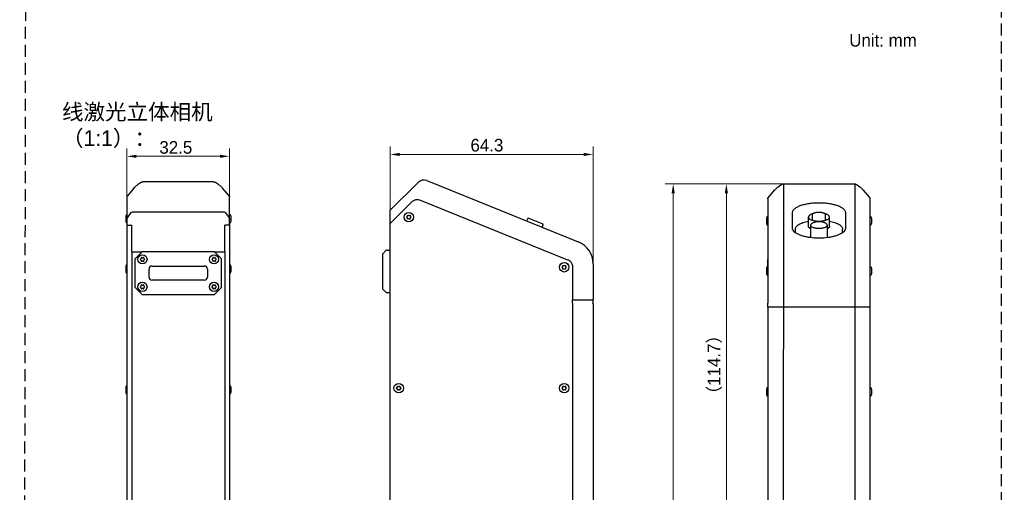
# Model space of a CAD drawing. Header units: millimetres. Extents: x 2329 to 5782, y 1296 to 2780.
# Tile 76 of 123: x 3390 to 3702, y 2360 to 2509. Entities that reach past the tile are written whole.
import ezdxf

# ---------------------------------------------------------------- set-up
doc = ezdxf.new("R2010")
doc.units = ezdxf.units.MM
doc.header["$LTSCALE"] = 0.3
doc.linetypes.add('DASHED', pattern=[19.05, 12.7, -6.35])
doc.layers.add('00-轮廓线', color=7, linetype='Continuous', lineweight=30)
for name, color, linetype in [('3D-LASER_DXF_DIMENSION', 7, 'Continuous'), ('50_ALL_DETAILS', 7, 'Continuous'), ('D-01-33-26-0DXF_CONTINUOUS_LINE', 7, 'Continuous'), ('D-01-34-26-1DXF_CONTINUOUS_LINE', 7, 'Continuous'), ('M12A-08PFFS-DXF_CONTINUOUS_LINE', 7, 'Continuous'), ('M12A-12PMMS-DXF_CONTINUOUS_LINE', 7, 'Continuous'), ('SC-PM3X7_5T1DXF_CONTINUOUS_LINE', 7, 'Continuous')]:
    doc.layers.add(name, color=color, linetype=linetype)
doc.styles.add('11', font='兰亭黑 GBK.TTF', dxfattribs={"height": 3})
doc.styles.add('尺寸值样式', font='兰亭黑 GBK.TTF', dxfattribs={"height": 4})
doc.dimstyles.new('1直线标注', dxfattribs={"dimtxt": 4, "dimasz": 3, "dimexe": 2.5, "dimexo": 0, "dimtad": 1, "dimdec": 1, "dimdsep": 46, "dimtxsty": '尺寸值样式', "dimcen": 0, "dimclrd": 8, "dimclre": 8, "dimclrt": 7, "dimadec": 0, "dimazin": 0, "dimtp": 0.001, "dimtm": 0.001, "dimtfac": 1, "dimtdec": 1, "dimtmove": 0, "dimatfit": 0, "dimldrblk": '_FILLED', "dimfxl": 1, "dimtolj": 1, "dimlwd": 15, "dimlwe": 15, "dimarcsym": 0})

# ---------------------------------------------------------------- blocks, each defined once
blk = doc.blocks.new('*D171')
at = {"layer": '3D-LASER_DXF_DIMENSION', "color": 8, "lineweight": 15}
for p, q in [((3507.41, 2446.58), (3507.41, 2469.18)), ((3571.66, 2431.95), (3571.66, 2469.18)), ((3568.66, 2466.68), (3510.41, 2466.68))]:
    blk.add_line(p, q, dxfattribs=at)
at = {"layer": '3D-LASER_DXF_DIMENSION', "color": 8}
for points in [[(3510.41, 2467.18), (3510.41, 2466.18), (3507.41, 2466.68)], [(3568.66, 2466.18), (3568.66, 2467.18), (3571.66, 2466.68)]]:
    blk.add_solid(points, dxfattribs=at)
at = {"layer": 'Defpoints', "color": 0}
for p in [(3507.41, 2466.68), (3507.41, 2446.58), (3571.66, 2431.95)]:
    blk.add_point(p, dxfattribs=at)
at = {"layer": '3D-LASER_DXF_DIMENSION', "color": 7, "insert": (3538.02, 2471.62), "char_height": 4, "attachment_point": 2, "style": '尺寸值样式'}
blk.add_mtext('\\A1;64.3', dxfattribs=at)
blk = doc.blocks.new('_FILLED')
at = {"color": 0, "linetype": 'ByBlock'}
blk.add_solid([(0, 0), (-1, 0.17), (-1, -0.17)], dxfattribs=at)
blk = doc.blocks.new('*D172')
at = {"layer": '3D-LASER_DXF_DIMENSION', "color": 8, "lineweight": 15}
for p, q in [((3423.96, 2453.25), (3423.96, 2468.59)), ((3456.46, 2453.25), (3456.46, 2468.59)), ((3453.46, 2466.09), (3426.96, 2466.09))]:
    blk.add_line(p, q, dxfattribs=at)
at = {"layer": '3D-LASER_DXF_DIMENSION', "color": 8}
for points in [[(3426.96, 2466.59), (3426.96, 2465.59), (3423.96, 2466.09)], [(3453.46, 2465.59), (3453.46, 2466.59), (3456.46, 2466.09)]]:
    blk.add_solid(points, dxfattribs=at)
at = {"layer": 'Defpoints', "color": 0}
for p in [(3423.96, 2466.09), (3423.96, 2453.25), (3456.46, 2453.25)]:
    blk.add_point(p, dxfattribs=at)
at = {"layer": '3D-LASER_DXF_DIMENSION', "color": 7, "insert": (3439.44, 2468.89), "char_height": 4, "attachment_point": 5, "style": '尺寸值样式'}
blk.add_mtext('\\A1;32.5', dxfattribs=at)
blk = doc.blocks.new('*D173')
at = {"layer": '3D-LASER_DXF_DIMENSION', "color": 8, "lineweight": 15}
for p, q in [((3632.05, 2457.38), (3594.55, 2457.38)), ((3597.05, 2185.67), (3597.05, 2454.38)), ((3631.71, 2182.67), (3594.55, 2182.67))]:
    blk.add_line(p, q, dxfattribs=at)
at = {"layer": '3D-LASER_DXF_DIMENSION', "color": 8}
for points in [[(3597.55, 2454.38), (3596.55, 2454.38), (3597.05, 2457.38)], [(3596.55, 2185.67), (3597.55, 2185.67), (3597.05, 2182.67)]]:
    blk.add_solid(points, dxfattribs=at)
at = {"layer": 'Defpoints', "color": 0}
for p in [(3597.05, 2457.38), (3632.05, 2457.38), (3631.71, 2182.67)]:
    blk.add_point(p, dxfattribs=at)
at = {"layer": '3D-LASER_DXF_DIMENSION', "color": 7, "insert": (3592.15, 2341.14), "char_height": 4, "attachment_point": 2, "rotation": 90, "style": '尺寸值样式'}
blk.add_mtext('\\A1;274.7', dxfattribs=at)
blk = doc.blocks.new('*D178')
at = {"layer": '3D-LASER_DXF_DIMENSION', "color": 8, "lineweight": 15}
for p, q in [((3632.05, 2457.38), (3611.4, 2457.38)), ((3613.9, 2454.38), (3613.9, 2345.67)), ((3635.74, 2342.67), (3611.4, 2342.67))]:
    blk.add_line(p, q, dxfattribs=at)
at = {"layer": '3D-LASER_DXF_DIMENSION', "color": 8}
for points in [[(3614.4, 2454.38), (3613.4, 2454.38), (3613.9, 2457.38)], [(3613.4, 2345.67), (3614.4, 2345.67), (3613.9, 2342.67)]]:
    blk.add_solid(points, dxfattribs=at)
at = {"layer": 'Defpoints', "color": 0}
for p in [(3632.05, 2457.38), (3613.9, 2342.67), (3635.74, 2342.67)]:
    blk.add_point(p, dxfattribs=at)
at = {"layer": '3D-LASER_DXF_DIMENSION', "color": 7, "insert": (3607.98, 2400.02), "char_height": 4, "attachment_point": 2, "rotation": 90, "style": '尺寸值样式'}
blk.add_mtext('\\A1;（114.7）', dxfattribs=at)

msp = doc.modelspace()

# ---------------------------------------------------------------- linework, layer by layer
at = {"linetype": 'DASHED'}
msp.add_line((3700.90012, 2742.48551), (3701.18917, 1327.85487), dxfattribs=at)
for p, q in [((3632.05346, 2457.38285), (3631.70922, 2182.66569)), ((3654.56784, 2457.37145), (3654.79446, 2182.66568))]:
    msp.add_line(p, q)
msp.add_lwpolyline([(3392.22792, 2740.6785), (4012.40702, 2744.27705), (4010.14051, 1329.65415), (3389.9614, 1326.05559)], close=True, dxfattribs=at)
at = {"layer": 'D-01-33-26-0DXF_CONTINUOUS_LINE', "linetype": 'Continuous'}
for p, q in [((3426.15841, 2456.01554), (3424.07661, 2453.56915)), ((3427.29859, 2457.08424), (3427.65394, 2457.35719)), ((3451.39592, 2458.03683), (3429.01887, 2458.03683)), ((3456.33819, 2453.56915), (3454.25638, 2456.01554)), ((3507.4145, 2448.9946), (3516.24444, 2457.82454)), ((3518.94872, 2458.37473), (3566.97405, 2438.97124)), ((3630.21414, 2456.33722), (3630.33319, 2456.43027)), ((3630.33318, 2456.43027), (3630.68843, 2456.70314)), ((3632.05346, 2457.38285), (3654.43051, 2457.38285)), ((3656.15078, 2456.43027), (3656.26733, 2456.33921)), ((3423.9574, 2453.24511), (3423.9574, 2444.44415)), ((3456.4574, 2444.44415), (3456.4574, 2453.24523)), ((3626.99199, 2452.59125), (3626.99199, 2419.55226)), ((3627.11119, 2452.91517), (3629.193, 2455.36157)), ((3629.19234, 2455.36079), (3629.19301, 2455.36157)), ((3657.29096, 2455.36157), (3659.37278, 2452.91517)), ((3659.49199, 2419.55226), (3659.49199, 2452.59114)), ((3507.4145, 2444.75196), (3514.49046, 2451.82793)), ((3516.69233, 2452.2759), (3563.60839, 2433.32058)), ((3424.10384, 2446.56044), (3425.31095, 2448.26755)), ((3425.6645, 2448.47465), (3454.75029, 2448.47465)), ((3455.10384, 2448.26755), (3456.31095, 2446.56044)), ((3507.4145, 2436.37618), (3507.4145, 2448.9946)), ((3634.74199, 2448.099), (3634.74199, 2443.41642)), ((3651.74199, 2443.41642), (3651.74199, 2448.099)), ((3424.1074, 2444.23201), (3423.9574, 2444.44415)), ((3424.1074, 2444.23201), (3425.4574, 2444.23201)), ((3425.4574, 2435.85623), (3425.4574, 2444.23201)), ((3456.3074, 2444.23201), (3454.9574, 2444.23201)), ((3454.9574, 2435.85623), (3454.9574, 2444.23201)), ((3456.4574, 2444.44415), (3456.3074, 2444.23201)), ((3635.74199, 2442.99949), (3635.74199, 2441.91897)), ((3650.74199, 2441.91897), (3650.74199, 2442.99949)), ((3425.4574, 2435.80623), (3428.81095, 2435.80623)), ((3425.4574, 2435.80623), (3425.4574, 2221.06106)), ((3451.60384, 2435.80623), (3454.9574, 2435.80623)), ((3454.9574, 2435.80623), (3454.9574, 2221.06106)), ((3507.4145, 2258.12139), (3507.4145, 2436.32618)), ((3565.1645, 2431.01356), (3565.1645, 2420.57618)), ((3571.6645, 2432.01736), (3571.6645, 2420.72618)), ((3565.1645, 2420.57618), (3566.3986, 2420.57618)), ((3565.1645, 2420.57618), (3571.5145, 2420.57618)), ((3565.1645, 2419.57618), (3565.1645, 2420.57618)), ((3565.1645, 2419.57618), (3565.1645, 2229.57618)), ((3566.79587, 2420.57618), (3571.31613, 2420.57618)), ((3571.6645, 2420.72618), (3571.5145, 2420.57618)), ((3571.5145, 2420.57618), (3571.6645, 2420.42618)), ((3571.5145, 2419.57618), (3571.6645, 2419.72618)), ((3571.6645, 2419.42618), (3571.5145, 2419.57618)), ((3571.6645, 2419.72618), (3571.6645, 2420.42618)), ((3571.6645, 2419.42618), (3571.6645, 2229.72618)), ((3626.99199, 2418.55226), (3626.99199, 2419.25226)), ((3627.14199, 2418.40226), (3626.99199, 2418.55226)), ((3626.99199, 2418.25226), (3627.14199, 2418.40226)), ((3626.99199, 2418.25226), (3626.99199, 2228.55226)), ((3627.14199, 2418.40226), (3659.34199, 2418.40226)), ((3627.34035, 2418.40226), (3631.86061, 2418.40226)), ((3632.25788, 2418.40226), (3654.22608, 2418.40226)), ((3654.62336, 2418.40226), (3659.14362, 2418.40226)), ((3659.34199, 2418.40226), (3659.49199, 2418.55226)), ((3659.49199, 2418.25226), (3659.34199, 2418.40226)), ((3659.49199, 2418.55226), (3659.49199, 2419.25226)), ((3659.49199, 2228.55226), (3659.49199, 2418.25226))]:
    msp.add_line(p, q, dxfattribs=at)
for points in [[(3426.15768, 2456.01468), (3426.18474, 2456.04627), (3426.30794, 2456.18485), (3426.43765, 2456.32245), (3426.57382, 2456.459), (3426.7164, 2456.59444), (3426.86533, 2456.72868), (3427.02056, 2456.86163), (3427.18205, 2456.99318), (3427.2986, 2457.08424)], [(3427.65394, 2457.35719), (3427.71759, 2457.40543), (3427.78043, 2457.45212), (3427.84248, 2457.49725), (3427.90366, 2457.54077), (3427.96388, 2457.58261), (3428.02309, 2457.62272), (3428.0813, 2457.6611), (3428.13845, 2457.69771), (3428.19453, 2457.73253), (3428.24954, 2457.76555), (3428.30348, 2457.79676), (3428.35637, 2457.82615), (3428.40822, 2457.8537), (3428.45901, 2457.87938), (3428.50873, 2457.90317), (3428.55748, 2457.92508), (3428.60539, 2457.94514), (3428.6525, 2457.96332), (3428.69892, 2457.97961), (3428.74491, 2457.99402), (3428.79062, 2458.00652), (3428.83611, 2458.01702), (3428.88154, 2458.02543), (3428.92706, 2458.03163), (3428.9727, 2458.03549), (3429.01889, 2458.03683)], [(3451.3959, 2458.03683), (3451.40294, 2458.03679), (3451.44834, 2458.03511), (3451.49364, 2458.03096), (3451.53883, 2458.02451), (3451.58393, 2458.01591), (3451.62909, 2458.00527), (3451.67449, 2457.99266), (3451.72019, 2457.97816), (3451.76634, 2457.96182), (3451.81319, 2457.94362), (3451.86083, 2457.92355), (3451.90931, 2457.90166), (3451.95878, 2457.8779), (3452.00931, 2457.85228), (3452.0609, 2457.8248), (3452.11355, 2457.79549), (3452.16724, 2457.76438), (3452.22201, 2457.73146), (3452.27786, 2457.69675), (3452.33479, 2457.66025), (3452.39279, 2457.62199), (3452.4518, 2457.582), (3452.51183, 2457.54029), (3452.57283, 2457.49688), (3452.63472, 2457.45186), (3452.69743, 2457.40527), (3452.76095, 2457.35712), (3453.1162, 2457.08424)], [(3453.11619, 2457.08425), (3453.23524, 2456.9912), (3453.39906, 2456.85759), (3453.55646, 2456.72253), (3453.70738, 2456.58612), (3453.85177, 2456.44845), (3453.98957, 2456.3096), (3454.12072, 2456.16965), (3454.25709, 2456.01471)], [(3629.1923, 2455.36074), (3629.32866, 2455.51568), (3629.45981, 2455.65562), (3629.59761, 2455.79447), (3629.74201, 2455.93214), (3629.89292, 2456.06856), (3630.05032, 2456.20362), (3630.21414, 2456.33722)], [(3630.68843, 2456.70314), (3630.75196, 2456.75129), (3630.81466, 2456.79788), (3630.87655, 2456.8429), (3630.93755, 2456.88631), (3630.99758, 2456.92802), (3631.05659, 2456.96802), (3631.11459, 2457.00628), (3631.17152, 2457.04277), (3631.22737, 2457.07749), (3631.28214, 2457.1104), (3631.33583, 2457.14151), (3631.38848, 2457.17082), (3631.44007, 2457.1983), (3631.4906, 2457.22393), (3631.54007, 2457.24768), (3631.58856, 2457.26958), (3631.6362, 2457.28964), (3631.68304, 2457.30785), (3631.72919, 2457.32419), (3631.77489, 2457.33869), (3631.82029, 2457.3513), (3631.86545, 2457.36194), (3631.91055, 2457.37054), (3631.95574, 2457.37698), (3632.00104, 2457.38113), (3632.04644, 2457.38282), (3632.05348, 2457.38285)], [(3654.43049, 2457.38285), (3654.47668, 2457.38151), (3654.52232, 2457.37766), (3654.56784, 2457.37145), (3654.61327, 2457.36304), (3654.65876, 2457.35255), (3654.70447, 2457.34005), (3654.75047, 2457.32563), (3654.79688, 2457.30935), (3654.844, 2457.29117), (3654.8919, 2457.27111), (3654.94065, 2457.2492), (3654.99038, 2457.22541), (3655.04116, 2457.19972), (3655.09301, 2457.17217), (3655.14591, 2457.14278), (3655.19984, 2457.11158), (3655.25485, 2457.07856), (3655.31093, 2457.04374), (3655.36808, 2457.00713), (3655.42629, 2456.96874), (3655.48551, 2456.92863), (3655.54572, 2456.8868), (3655.6069, 2456.84328), (3655.66895, 2456.79815), (3655.7318, 2456.75146), (3655.79544, 2456.70322), (3656.15079, 2456.43027)], [(3656.26733, 2456.33921), (3656.42882, 2456.20765), (3656.58406, 2456.07471), (3656.73298, 2455.94047), (3656.87556, 2455.80503), (3657.01173, 2455.66847), (3657.14144, 2455.53087), (3657.26464, 2455.3923), (3657.2917, 2455.3607)], [(3456.33818, 2453.56915), (3456.3448, 2453.56121), (3456.36371, 2453.53651), (3456.38104, 2453.51068), (3456.39673, 2453.48383), (3456.41072, 2453.45605), (3456.42296, 2453.42745), (3456.4334, 2453.39815), (3456.44199, 2453.36826), (3456.44871, 2453.33789), (3456.45353, 2453.30717), (3456.45643, 2453.2762), (3456.4574, 2453.24511)], [(3626.99199, 2452.59114), (3626.99295, 2452.62222), (3626.99585, 2452.65319), (3627.00067, 2452.68392), (3627.00739, 2452.71429), (3627.01598, 2452.74418), (3627.02642, 2452.77348), (3627.03866, 2452.80207), (3627.05265, 2452.82985), (3627.06834, 2452.85671), (3627.08568, 2452.88253), (3627.10458, 2452.90723), (3627.1112, 2452.91517)]]:
    msp.add_lwpolyline(points, dxfattribs=at)
for centre, radius, start, end in [((3429.01901, 2457.7973), 0.23953, 90.0343711, 93.1605398), ((3518.01221, 2456.05677), 2.5, 68, 135), ((3424.4574, 2453.24511), 0.5, 139.6034232, 180), ((3633.15779, 2451.98706), 5.20642, 138.3584591, 139.5982458), ((3653.2976, 2451.96189), 5.2445, 40.9625705, 41.4953891), ((3653.37205, 2452.02651), 5.14593, 40.3983419, 40.9627091), ((3658.99199, 2452.59113), 0.5, 0, 40.3965768), ((3564.1645, 2432.01736), 7.5, 0, 68)]:
    msp.add_arc(centre, radius, start, end, dxfattribs=at)
at = {"layer": 'D-01-33-26-0DXF_CONTINUOUS_LINE', "linetype": 'Continuous', "extrusion": (0, 0, -1)}
for centre, major_axis, start_param, end_param in [((3424.4574, 2446.06044), (0, -0.70711), 1.570796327, 2.35619449), ((3425.6645, 2447.76755), (0, 0.70711), -0.785398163, 0), ((3454.75029, 2447.76755), (0, 0.70711), 0, 0.785398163), ((3455.9574, 2446.06044), (0, 0.70711), 0.785398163, 1.570796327)]:
    msp.add_ellipse(centre, major_axis=major_axis, ratio=0.707106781, start_param=start_param, end_param=end_param, dxfattribs=at)
at = {"layer": 'D-01-33-26-0DXF_CONTINUOUS_LINE', "linetype": 'Continuous'}
for points in [[(3514.49046, 2451.82793), (3514.71722, 2452.05468), (3515.17606, 2452.35941), (3515.85357, 2452.49725), (3516.395, 2452.39603), (3516.69233, 2452.2759)], [(3563.60839, 2433.32058), (3563.91796, 2433.19551), (3564.47784, 2432.82718), (3565.03272, 2432.00452), (3565.1645, 2431.34744), (3565.1645, 2431.01356)]]:
    msp.add_open_spline(points, degree=3, dxfattribs=at)
for points, knots in [([(3651.74199, 2448.099), (3651.74199, 2448.20393), (3651.71275, 2448.4206), (3651.58448, 2448.73569), (3651.3756, 2449.04141), (3650.97172, 2449.45641), (3650.26384, 2449.92828), (3649.20332, 2450.3966), (3647.92077, 2450.78126), (3646.46302, 2451.06731), (3644.88356, 2451.24366), (3643.24199, 2451.30324), (3641.60041, 2451.24366), (3640.02095, 2451.06731), (3638.5632, 2450.78126), (3637.28065, 2450.3966), (3636.22013, 2449.92828), (3635.51225, 2449.45641), (3635.10837, 2449.04141), (3634.89949, 2448.73569), (3634.77122, 2448.4206), (3634.74199, 2448.20393), (3634.74199, 2448.099)], [0, 0, 0, 0, 0.016308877, 0.033533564, 0.052425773, 0.07350559, 0.123202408, 0.183407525, 0.253226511, 0.330876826, 0.414024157, 0.5, 0.585975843, 0.669123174, 0.746773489, 0.816592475, 0.876797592, 0.92649441, 0.947574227, 0.966466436, 0.983691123, 1, 1, 1, 1]), ([(3634.74199, 2443.41642), (3634.74199, 2443.29023), (3634.78518, 2443.02653), (3634.90305, 2442.78833), (3634.97647, 2442.67367)], [0, 0, 0, 0, 0.480995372, 1, 1, 1, 1]), ([(3635.74199, 2442.99949), (3635.74199, 2443.13095), (3635.79665, 2443.40975), (3636.02686, 2443.799), (3636.39121, 2444.16467), (3636.88159, 2444.50493), (3637.48993, 2444.81623), (3638.49049, 2445.20329), (3639.31406, 2445.4051), (3639.8915, 2445.51311)], [0, 0, 0, 0, 0.076633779, 0.161434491, 0.260067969, 0.375353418, 0.508043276, 0.657532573, 1, 1, 1, 1]), ([(3646.59247, 2445.51311), (3647.16991, 2445.4051), (3647.99348, 2445.20329), (3648.99404, 2444.81623), (3649.60239, 2444.50493), (3650.09276, 2444.16467), (3650.45711, 2443.799), (3650.68732, 2443.40975), (3650.74199, 2443.13095), (3650.74199, 2442.99949)], [0, 0, 0, 0, 0.342467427, 0.491956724, 0.624646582, 0.739932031, 0.838565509, 0.923366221, 1, 1, 1, 1]), ([(3651.5075, 2442.67367), (3651.58092, 2442.78833), (3651.6988, 2443.02653), (3651.74199, 2443.29023), (3651.74199, 2443.41642)], [0, 0, 0, 0, 0.519004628, 1, 1, 1, 1]), ([(3634.97647, 2442.67367), (3635.09727, 2442.48504), (3635.43882, 2442.11692), (3636.11378, 2441.65565), (3636.97882, 2441.24229), (3638.01275, 2440.88778), (3639.18922, 2440.60092), (3640.94128, 2440.31422), (3643.24199, 2440.17654), (3645.54269, 2440.31422), (3647.29475, 2440.60092), (3648.47122, 2440.88778), (3649.50515, 2441.24229), (3650.37019, 2441.65565), (3651.04515, 2442.11692), (3651.3867, 2442.48504), (3651.5075, 2442.67367)], [0, 0, 0, 0, 0.037916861, 0.083697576, 0.137782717, 0.199703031, 0.26842189, 0.342527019, 0.5, 0.657472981, 0.73157811, 0.800296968, 0.862217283, 0.916302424, 0.962083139, 1, 1, 1, 1])]:
    msp.add_open_spline(points, degree=3, knots=knots, dxfattribs=at)
at = {"layer": 'D-01-34-26-1DXF_CONTINUOUS_LINE', "linetype": 'Continuous'}
for p, q in [((3423.9574, 2444.44415), (3423.9574, 2216.60654)), ((3456.4574, 2444.44415), (3456.4574, 2216.60654)), ((3425.4574, 2435.85623), (3425.4574, 2435.80623)), ((3428.63417, 2435.73301), (3426.53062, 2433.62945)), ((3451.60384, 2435.80623), (3428.81772, 2435.80623)), ((3453.88417, 2433.62945), (3451.78062, 2435.73301)), ((3454.9574, 2435.85623), (3454.9574, 2435.80623)), ((3504.9145, 2434.97262), (3504.9145, 2432.62852)), ((3504.98772, 2435.1494), (3506.01805, 2436.17973)), ((3506.3716, 2436.32618), (3507.4145, 2436.32618)), ((3426.4574, 2433.45268), (3426.4574, 2424.66655)), ((3431.9574, 2431.30623), (3448.4574, 2431.30623)), ((3453.9574, 2424.65978), (3453.9574, 2433.44591)), ((3504.9145, 2432.57354), (3504.9145, 2426.57881)), ((3626.99199, 2429.91707), (3626.99199, 2433.33482)), ((3659.49199, 2429.91707), (3659.49199, 2433.33482)), ((3430.9574, 2427.80623), (3430.9574, 2430.30623)), ((3449.4574, 2430.30623), (3449.4574, 2427.80623)), ((3426.53062, 2424.48301), (3428.63417, 2422.37945)), ((3448.4574, 2426.80623), (3431.9574, 2426.80623)), ((3451.78062, 2422.37945), (3453.88417, 2424.48301)), ((3504.9145, 2426.52384), (3504.9145, 2424.17973)), ((3428.81095, 2422.30623), (3451.59708, 2422.30623)), ((3506.01805, 2422.97262), (3504.98772, 2424.00296)), ((3507.4145, 2422.82618), (3506.3716, 2422.82618)), ((3626.99199, 2419.25226), (3626.99199, 2419.55226)), ((3626.99199, 2418.25226), (3626.99199, 2418.55226)), ((3659.49199, 2419.25226), (3659.49199, 2419.55226)), ((3659.49199, 2418.25226), (3659.49199, 2418.55226))]:
    msp.add_line(p, q, dxfattribs=at)
for centre, radius in [((3513.2645, 2446.81214), 1.5), ((3428.8574, 2433.40623), 1.45), ((3451.5574, 2433.40623), 1.45), ((3562.5145, 2430.90443), 1.5), ((3428.8574, 2424.70623), 1.45), ((3451.5574, 2424.70623), 1.45), ((3510.0645, 2392.57618), 1.5), ((3562.5145, 2392.57618), 1.5)]:
    msp.add_circle(centre, radius, dxfattribs=at)
for centre, radius, start, end in [((3428.81095, 2435.55623), 0.25, 90, 135), ((3451.60384, 2435.55623), 0.25, 45.0000011, 90), ((3505.1645, 2434.97262), 0.25, 135, 180), ((3506.3716, 2435.82618), 0.5, 90, 135), ((3426.7074, 2433.45268), 0.25, 135.0000011, 180), ((3431.9574, 2430.30623), 1, 90, 180), ((3448.4574, 2430.30623), 1, 0, 90), ((3453.7074, 2433.45268), 0.25, 0, 45), ((3431.9574, 2427.80623), 1, 180, 270), ((3448.4574, 2427.80623), 1, 270, 0), ((3426.7074, 2424.65978), 0.25, 180, 225), ((3453.7074, 2424.65978), 0.25, 315.0000011, 0), ((3428.81095, 2422.55623), 0.25, 225.0000011, 270), ((3451.60384, 2422.55623), 0.25, 270, 315), ((3505.1645, 2424.17973), 0.25, 180, 225), ((3506.07577, 2423.03033), 0.08162, 219.156319, 224.9895479), ((3506.3716, 2423.32618), 0.5, 225, 270)]:
    msp.add_arc(centre, radius, start, end, dxfattribs=at)
at = {"layer": 'M12A-08PFFS-DXF_CONTINUOUS_LINE', "linetype": 'Continuous'}
for p, q in [((3639.89199, 2443.92668), (3639.89199, 2446.80095)), ((3640.31479, 2447.42435), (3640.17758, 2447.30797)), ((3641.19199, 2445.80836), (3641.19199, 2447.58905)), ((3645.29199, 2445.80836), (3645.29199, 2447.58905)), ((3646.16918, 2447.42435), (3646.30639, 2447.30797)), ((3646.59199, 2443.92668), (3646.59199, 2446.80095))]:
    msp.add_line(p, q, dxfattribs=at)
for centre, radius, start, end in [((3641.55595, 2447.5823), 0.36472, 162.5683124, 163.5513153), ((3644.99967, 2447.58932), 0.29232, 349.3975555, 359.9476847), ((3644.83647, 2448.23039), 2.43742, 298.1432192, 298.3980648)]:
    msp.add_arc(centre, radius, start, end, dxfattribs=at)
for points, knots in [([(3640.17758, 2447.30797), (3640.1334, 2447.27049), (3640.05427, 2447.19413), (3639.96193, 2447.06711), (3639.90501, 2446.93562), (3639.89199, 2446.84478), (3639.89199, 2446.80095)], [0, 0, 0, 0, 0.289873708, 0.547671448, 0.780702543, 1, 1, 1, 1]), ([(3639.89199, 2446.80095), (3639.89199, 2446.75959), (3639.9035, 2446.6742), (3639.95407, 2446.55002), (3640.03639, 2446.42952), (3640.19557, 2446.26598), (3640.47451, 2446.07999), (3640.73022, 2445.96713), (3640.87318, 2445.91357)], [0, 0, 0, 0, 0.088921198, 0.182836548, 0.285844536, 0.400782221, 0.671730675, 1, 1, 1, 1]), ([(3640.97924, 2447.78766), (3640.85009, 2447.73928), (3640.61742, 2447.63742), (3640.4028, 2447.499), (3640.3148, 2447.42434)], [0, 0, 0, 0, 0.544442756, 1, 1, 1, 1]), ([(3641.35579, 2447.90838), (3641.32276, 2447.89935), (3641.19596, 2447.86328), (3641.07064, 2447.8219), (3640.97924, 2447.78766)], [0, 0, 0, 0, 0.259716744, 1, 1, 1, 1]), ([(3641.20798, 2447.69156), (3641.24424, 2447.80704), (3641.3962, 2447.96201), (3641.64721, 2448.10314), (3641.90153, 2448.20343), (3642.19658, 2448.28382), (3642.64501, 2448.3651), (3642.99847, 2448.38813), (3643.23909, 2448.38826)], [0, 0, 0, 0, 0.162368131, 0.267298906, 0.389334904, 0.526945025, 0.677231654, 1, 1, 1, 1]), ([(3643.23909, 2448.38826), (3643.3713, 2448.38833), (3643.63156, 2448.37897), (3644.00932, 2448.33673), (3644.35848, 2448.26796), (3644.66652, 2448.17511), (3644.92343, 2448.06089), (3645.12198, 2447.92692), (3645.25666, 2447.7713), (3645.29199, 2447.64689), (3645.29199, 2447.58905)], [0, 0, 0, 0, 0.168784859, 0.33210132, 0.484797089, 0.622476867, 0.742032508, 0.842442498, 0.926164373, 1, 1, 1, 1]), ([(3645.50473, 2447.78766), (3645.47509, 2447.79876), (3645.35105, 2447.8434), (3645.22484, 2447.88196), (3645.1282, 2447.90838)], [0, 0, 0, 0, 0.240035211, 1, 1, 1, 1]), ([(3646.16917, 2447.42434), (3646.08117, 2447.499), (3645.86655, 2447.63742), (3645.63388, 2447.73928), (3645.50473, 2447.78766)], [0, 0, 0, 0, 0.455557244, 1, 1, 1, 1]), ([(3645.99569, 2446.08628), (3646.0849, 2446.13451), (3646.24458, 2446.23381), (3646.43835, 2446.40951), (3646.56208, 2446.59868), (3646.59198, 2446.73654), (3646.59198, 2446.80095)], [0, 0, 0, 0, 0.312907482, 0.577650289, 0.801282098, 1, 1, 1, 1]), ([(3646.59198, 2446.80095), (3646.59198, 2446.84478), (3646.57896, 2446.93562), (3646.52204, 2447.06711), (3646.4297, 2447.19413), (3646.35057, 2447.27049), (3646.30639, 2447.30797)], [0, 0, 0, 0, 0.219297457, 0.452328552, 0.710126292, 1, 1, 1, 1]), ([(3640.59199, 2443.15386), (3640.59074, 2443.15454), (3640.5895, 2443.15521), (3640.58826, 2443.15589), (3640.5083, 2443.19954), (3640.42833, 2443.24319), (3640.35154, 2443.29229), (3640.28193, 2443.3368), (3640.15728, 2443.42794), (3640.00801, 2443.58531), (3639.91412, 2443.75202), (3639.892, 2443.87055), (3639.892, 2443.92668)], [-0.340959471, -0.340959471, -0.340959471, -0.340959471, -0.335748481, -0.335748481, -0.335748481, 0, 0, 0, 0.304317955, 0.566213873, 0.793273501, 1, 1, 1, 1]), ([(3640.87318, 2445.91357), (3641.03896, 2445.85147), (3641.39805, 2445.74378), (3642.18635, 2445.58931), (3643.24199, 2445.51635), (3644.29762, 2445.58931), (3645.08592, 2445.74378), (3645.44501, 2445.85147), (3645.61079, 2445.91357)], [0, 0, 0, 0, 0.110312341, 0.232990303, 0.5, 0.767009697, 0.889687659, 1, 1, 1, 1]), ([(3645.61079, 2445.91357), (3645.64464, 2445.92626), (3645.7723, 2445.97616), (3645.89715, 2446.03354), (3645.98614, 2446.08115)], [0, 0, 0, 0, 0.263717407, 1, 1, 1, 1]), ([(3646.59197, 2443.92668), (3646.59197, 2443.86345), (3646.56326, 2443.72837), (3646.44401, 2443.54231), (3646.25684, 2443.36911), (3646.10233, 2443.27089), (3646.01602, 2443.22313), (3645.9752, 2443.20054), (3645.93377, 2443.17916), (3645.89199, 2443.15851)], [0, 0, 0, 0, 0.199825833, 0.423908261, 0.688247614, 1, 1, 1, 1.147465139, 1.147465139, 1.147465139, 1.147465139])]:
    msp.add_open_spline(points, degree=3, knots=knots, dxfattribs=at)
msp.add_open_spline([(3641.19199, 2447.58905), (3641.19199, 2447.62157), (3641.19695, 2447.65438), (3641.20616, 2447.68557)], degree=3, dxfattribs=at)
at = {"layer": 'M12A-12PMMS-DXF_CONTINUOUS_LINE', "linetype": 'Continuous'}
for p, q in [((3550.9464, 2446.41752), (3550.69138, 2445.78632)), ((3555.80546, 2444.56218), (3551.07633, 2446.47287)), ((3550.68417, 2445.76849), (3550.60925, 2445.58305)), ((3550.69371, 2445.78645), (3550.69138, 2445.78632)), ((3555.59825, 2443.78307), (3555.52333, 2443.59763)), ((3555.60545, 2443.8009), (3555.86047, 2444.4321)), ((3640.59199, 2444.25089), (3640.59199, 2440.39093)), ((3645.89199, 2444.25089), (3645.89199, 2440.39093))]:
    msp.add_line(p, q, dxfattribs=at)
for centre, radius, start, end in [((3551.03912, 2446.38005), 0.1, 68, 158), ((3555.76775, 2444.46956), 0.1, 338, 68), ((3640.96046, 2443.6197), 0.36846, 179.9981725, 181.070375), ((3640.96411, 2443.60176), 0.37211, 178.23611, 179.9843029)]:
    msp.add_arc(centre, radius, start, end, dxfattribs=at)
for points, knots in [([(3643.24199, 2445.30613), (3642.90803, 2445.30613), (3642.41895, 2445.27207), (3641.80376, 2445.15033), (3641.40731, 2445.03003), (3641.07526, 2444.88164), (3640.81653, 2444.70552), (3640.63869, 2444.49744), (3640.59199, 2444.32982), (3640.59199, 2444.25089)], [0, 0, 0, 0, 0.328640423, 0.479896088, 0.616492, 0.735523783, 0.836525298, 0.922319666, 1, 1, 1, 1]), ([(3640.59201, 2444.25089), (3640.59201, 2444.18414), (3640.63528, 2444.03665), (3640.80127, 2443.84863), (3641.05256, 2443.68062), (3641.38355, 2443.53456), (3641.78328, 2443.41468), (3642.23782, 2443.32545), (3642.7302, 2443.27051), (3643.06957, 2443.25818), (3643.24199, 2443.25818)], [0, 0, 0, 0, 0.066611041, 0.146319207, 0.245793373, 0.366302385, 0.506061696, 0.661463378, 0.827939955, 1, 1, 1, 1]), ([(3645.89199, 2444.25089), (3645.89199, 2444.32982), (3645.84528, 2444.49744), (3645.66744, 2444.70553), (3645.40871, 2444.88164), (3645.07666, 2445.03003), (3644.68021, 2445.15033), (3644.06501, 2445.27207), (3643.57593, 2445.30613), (3643.24199, 2445.30613)], [0, 0, 0, 0, 0.077680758, 0.163474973, 0.26447798, 0.383509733, 0.520105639, 0.671361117, 1, 1, 1, 1]), ([(3643.24199, 2443.25818), (3643.4144, 2443.25818), (3643.75378, 2443.27051), (3644.24617, 2443.32546), (3644.7007, 2443.41468), (3645.10043, 2443.53456), (3645.43141, 2443.68062), (3645.6827, 2443.84863), (3645.84868, 2444.03665), (3645.89196, 2444.18414), (3645.89196, 2444.25089)], [0, 0, 0, 0, 0.172063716, 0.338542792, 0.493942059, 0.633700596, 0.754208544, 0.853681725, 0.933389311, 1, 1, 1, 1])]:
    msp.add_open_spline(points, degree=3, knots=knots, dxfattribs=at)
at = {"layer": 'SC-PM3X7_5T1DXF_CONTINUOUS_LINE', "linetype": 'Continuous'}
for p, q in [((3423.5574, 2447.16719), (3423.5574, 2445.41719)), ((3456.85716, 2447.16719), (3456.85716, 2445.41719)), ((3626.59223, 2446.51322), (3626.59223, 2444.76322)), ((3659.89199, 2446.51322), (3659.89199, 2444.76322)), ((3423.5574, 2431.25948), (3423.5574, 2429.50948)), ((3456.85716, 2431.25948), (3456.85716, 2429.50948)), ((3626.59223, 2430.6055), (3626.59223, 2428.8555)), ((3659.89199, 2430.6055), (3659.89199, 2428.8555)), ((3423.5574, 2392.93123), (3423.5574, 2391.18123)), ((3456.85716, 2392.93123), (3456.85716, 2391.18123)), ((3626.59223, 2392.27726), (3626.59223, 2390.52726)), ((3659.89199, 2392.27726), (3659.89199, 2390.52726))]:
    msp.add_line(p, q, dxfattribs=at)
for centre, radius, start, end in [((3424.0574, 2447.16719), 0.5, 101.5651005, 180), ((3456.35716, 2447.16719), 0.5, 0, 78.4348995), ((3512.62303, 2447.18249), 0.23109, 296.7657738, 3.2342262), ((3512.67002, 2446.46891), 0.18609, 355.3043116, 64.6956884), ((3513.2645, 2446.05608), 0.24396, 57.1925011, 122.807499), ((3513.2645, 2447.49859), 0.18609, 235.3043116, 304.6956884), ((3513.90597, 2446.44179), 0.23109, 116.7657738, 183.2342262), ((3513.91927, 2447.19017), 0.24396, 177.192501, 242.8074989), ((3627.09223, 2446.51322), 0.5, 101.5651005, 180), ((3659.39199, 2446.51322), 0.5, 0, 78.4348995), ((3424.0574, 2445.41719), 0.5, 180, 258.4348995), ((3456.35716, 2445.41719), 0.5, 281.5651005, 0), ((3627.09223, 2444.76322), 0.5, 180, 258.4348995), ((3659.39199, 2444.76322), 0.5, 281.5651005, 0), ((3428.20263, 2433.78426), 0.24396, 297.1925011, 2.807499), ((3428.8574, 2434.09268), 0.18609, 235.3043116, 304.6956884), ((3429.49886, 2433.77658), 0.23109, 176.7657738, 243.2342262), ((3450.90263, 2433.78426), 0.24396, 297.1925011, 2.807499), ((3451.5574, 2434.09268), 0.18609, 235.3043116, 304.6956884), ((3452.19886, 2433.77658), 0.23109, 176.7657738, 243.2342262), ((3424.0574, 2431.25948), 0.5, 101.5651005, 180), ((3428.21593, 2433.03588), 0.23109, 356.7657738, 63.2342262), ((3428.8574, 2432.65017), 0.24396, 57.192501, 122.8074989), ((3429.45188, 2433.06301), 0.18609, 115.3043116, 184.6956884), ((3450.91593, 2433.03588), 0.23109, 356.7657738, 63.2342262), ((3451.5574, 2432.65017), 0.24396, 57.192501, 122.8074989), ((3452.15188, 2433.06301), 0.18609, 115.3043116, 184.6956884), ((3456.35716, 2431.25948), 0.5, 0, 78.4348995), ((3561.87303, 2431.27478), 0.23109, 296.7657738, 3.2342262), ((3561.92002, 2430.5612), 0.18609, 355.3043116, 64.6956884), ((3562.5145, 2431.59087), 0.18609, 235.3043116, 304.6956884), ((3563.15597, 2430.53407), 0.23109, 116.7657738, 183.2342262), ((3563.16927, 2431.28246), 0.24396, 177.192501, 242.8074989), ((3627.09223, 2430.6055), 0.5, 101.5651005, 180), ((3659.39199, 2430.6055), 0.5, 0, 78.4348995), ((3424.0574, 2429.50948), 0.5, 180, 258.4348995), ((3456.35716, 2429.50948), 0.5, 281.5651005, 0), ((3562.5145, 2430.14836), 0.24396, 57.1925011, 122.807499), ((3627.09223, 2428.8555), 0.5, 180, 258.4348995), ((3659.39199, 2428.8555), 0.5, 281.5651005, 0), ((3428.20263, 2425.08426), 0.24396, 297.1925011, 2.807499), ((3428.21593, 2424.33588), 0.23109, 356.7657738, 63.2342262), ((3428.8574, 2425.39268), 0.18609, 235.3043116, 304.6956884), ((3429.45188, 2424.36301), 0.18609, 115.3043116, 184.6956884), ((3429.49886, 2425.07658), 0.23109, 176.7657738, 243.2342262), ((3450.90263, 2425.08426), 0.24396, 297.1925011, 2.807499), ((3450.91593, 2424.33588), 0.23109, 356.7657738, 63.2342262), ((3451.5574, 2425.39268), 0.18609, 235.3043116, 304.6956884), ((3452.15188, 2424.36301), 0.18609, 115.3043116, 184.6956884), ((3452.19886, 2425.07658), 0.23109, 176.7657738, 243.2342262), ((3428.8574, 2423.95017), 0.24396, 57.192501, 122.8074989), ((3451.5574, 2423.95017), 0.24396, 57.192501, 122.8074989), ((3424.0574, 2392.93123), 0.5, 101.5651005, 180), ((3456.35716, 2392.93123), 0.5, 0, 78.4348995), ((3424.0574, 2391.18123), 0.5, 180, 258.4348995), ((3456.35716, 2391.18123), 0.5, 281.5651005, 0), ((3509.42303, 2392.94653), 0.23109, 296.7657738, 3.2342262), ((3509.47002, 2392.23295), 0.18609, 355.3043116, 64.6956884), ((3510.0645, 2391.82012), 0.24396, 57.1925011, 122.807499), ((3510.0645, 2393.26263), 0.18609, 235.3043116, 304.6956884), ((3510.70597, 2392.20583), 0.23109, 116.7657738, 183.2342262), ((3510.71927, 2392.95421), 0.24396, 177.192501, 242.8074989), ((3561.87303, 2392.94653), 0.23109, 296.7657738, 3.2342262), ((3561.92002, 2392.23295), 0.18609, 355.3043116, 64.6956884), ((3562.5145, 2391.82012), 0.24396, 57.1925011, 122.807499), ((3562.5145, 2393.26263), 0.18609, 235.3043116, 304.6956884), ((3563.15597, 2392.20583), 0.23109, 116.7657738, 183.2342262), ((3563.16927, 2392.95421), 0.24396, 177.192501, 242.8074989), ((3627.09223, 2392.27726), 0.5, 101.5651005, 180), ((3627.09223, 2390.52726), 0.5, 180, 258.4348995), ((3659.39199, 2392.27726), 0.5, 0, 78.4348995), ((3659.39199, 2390.52726), 0.5, 281.5651005, 0)]:
    msp.add_arc(centre, radius, start, end, dxfattribs=at)
for points, knots in [([(3512.74956, 2446.63715), (3512.62618, 2446.69548), (3512.50668, 2446.80848), (3512.6187, 2446.92149), (3512.7271, 2446.97616)], [0, 0, 0, 0, 0.516167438, 1, 1, 1, 1]), ([(3513.13231, 2446.26113), (3513.03359, 2446.19748), (3512.88209, 2446.15909), (3512.84431, 2446.31767), (3512.85548, 2446.45368)], [0, 0, 0, 0, 0.479233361, 1, 1, 1, 1]), ([(3512.85375, 2447.19553), (3512.8469, 2447.31674), (3512.88875, 2447.47026), (3513.04637, 2447.42326), (3513.15857, 2447.34558)], [0, 0, 0, 0, 0.483832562, 1, 1, 1, 1]), ([(3513.37042, 2447.34558), (3513.48262, 2447.42326), (3513.63885, 2447.46984), (3513.68135, 2447.31944), (3513.6756, 2447.20212)], [0, 0, 0, 0, 0.520766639, 1, 1, 1, 1]), ([(3513.67525, 2446.42875), (3513.6821, 2446.30753), (3513.64197, 2446.16034), (3513.49541, 2446.19748), (3513.39668, 2446.26113)], [0, 0, 0, 0, 0.504605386, 1, 1, 1, 1]), ([(3513.80778, 2446.97317), (3513.91226, 2446.91949), (3514.01771, 2446.81114), (3513.9103, 2446.70279), (3513.8019, 2446.64811)], [0, 0, 0, 0, 0.495394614, 1, 1, 1, 1]), ([(3428.75147, 2433.93968), (3428.63927, 2434.01736), (3428.48304, 2434.06394), (3428.44054, 2433.91353), (3428.4463, 2433.79621)], [0, 0, 0, 0, 0.520766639, 1, 1, 1, 1]), ([(3429.26815, 2433.78962), (3429.275, 2433.91084), (3429.23314, 2434.06435), (3429.07552, 2434.01736), (3428.96332, 2433.93968)], [0, 0, 0, 0, 0.483832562, 1, 1, 1, 1]), ([(3451.45147, 2433.93968), (3451.33927, 2434.01736), (3451.18304, 2434.06394), (3451.14054, 2433.91353), (3451.1463, 2433.79621)], [0, 0, 0, 0, 0.520766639, 1, 1, 1, 1]), ([(3451.96815, 2433.78962), (3451.975, 2433.91084), (3451.93314, 2434.06435), (3451.77552, 2434.01736), (3451.66332, 2433.93968)], [0, 0, 0, 0, 0.483832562, 1, 1, 1, 1]), ([(3428.31411, 2433.56726), (3428.20964, 2433.51359), (3428.10419, 2433.40523), (3428.2116, 2433.29688), (3428.32, 2433.2422)], [0, 0, 0, 0, 0.495394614, 1, 1, 1, 1]), ([(3428.44665, 2433.02284), (3428.4398, 2432.90163), (3428.47993, 2432.75443), (3428.62649, 2432.79158), (3428.72521, 2432.85522)], [0, 0, 0, 0, 0.504605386, 1, 1, 1, 1]), ([(3428.98958, 2432.85522), (3429.0883, 2432.79158), (3429.23981, 2432.75318), (3429.27758, 2432.91176), (3429.26641, 2433.04777)], [0, 0, 0, 0, 0.479233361, 1, 1, 1, 1]), ([(3429.37234, 2433.23124), (3429.49571, 2433.28957), (3429.61522, 2433.40258), (3429.5032, 2433.51558), (3429.3948, 2433.57026)], [0, 0, 0, 0, 0.516167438, 1, 1, 1, 1]), ([(3451.01411, 2433.56726), (3450.90964, 2433.51359), (3450.80419, 2433.40523), (3450.9116, 2433.29688), (3451.02, 2433.2422)], [0, 0, 0, 0, 0.495394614, 1, 1, 1, 1]), ([(3451.14665, 2433.02284), (3451.1398, 2432.90163), (3451.17993, 2432.75443), (3451.32649, 2432.79158), (3451.42521, 2432.85522)], [0, 0, 0, 0, 0.504605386, 1, 1, 1, 1]), ([(3451.68958, 2432.85522), (3451.7883, 2432.79158), (3451.93981, 2432.75318), (3451.97758, 2432.91176), (3451.96641, 2433.04777)], [0, 0, 0, 0, 0.479233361, 1, 1, 1, 1]), ([(3452.07234, 2433.23124), (3452.19571, 2433.28957), (3452.31522, 2433.40258), (3452.2032, 2433.51558), (3452.0948, 2433.57026)], [0, 0, 0, 0, 0.516167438, 1, 1, 1, 1]), ([(3561.99956, 2430.72944), (3561.87618, 2430.78777), (3561.75668, 2430.90077), (3561.8687, 2431.01378), (3561.9771, 2431.06845)], [0, 0, 0, 0, 0.516167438, 1, 1, 1, 1]), ([(3562.10375, 2431.28781), (3562.0969, 2431.40903), (3562.13875, 2431.56255), (3562.29637, 2431.51555), (3562.40857, 2431.43787)], [0, 0, 0, 0, 0.483832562, 1, 1, 1, 1]), ([(3562.62042, 2431.43787), (3562.73262, 2431.51555), (3562.88885, 2431.56213), (3562.93135, 2431.41173), (3562.9256, 2431.29441)], [0, 0, 0, 0, 0.520766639, 1, 1, 1, 1]), ([(3563.05778, 2431.06546), (3563.16226, 2431.01178), (3563.26771, 2430.90343), (3563.1603, 2430.79507), (3563.0519, 2430.7404)], [0, 0, 0, 0, 0.495394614, 1, 1, 1, 1]), ([(3562.38231, 2430.35341), (3562.28359, 2430.28977), (3562.13209, 2430.25137), (3562.09431, 2430.40996), (3562.10548, 2430.54597)], [0, 0, 0, 0, 0.479233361, 1, 1, 1, 1]), ([(3562.92525, 2430.52104), (3562.9321, 2430.39982), (3562.89197, 2430.25262), (3562.74541, 2430.28977), (3562.64668, 2430.35341)], [0, 0, 0, 0, 0.504605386, 1, 1, 1, 1]), ([(3428.31411, 2424.86726), (3428.20964, 2424.81359), (3428.10419, 2424.70523), (3428.2116, 2424.59688), (3428.32, 2424.5422)], [0, 0, 0, 0, 0.495394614, 1, 1, 1, 1]), ([(3428.75147, 2425.23968), (3428.63927, 2425.31736), (3428.48304, 2425.36394), (3428.44054, 2425.21353), (3428.4463, 2425.09621)], [0, 0, 0, 0, 0.520766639, 1, 1, 1, 1]), ([(3429.26815, 2425.08962), (3429.275, 2425.21084), (3429.23314, 2425.36435), (3429.07552, 2425.31736), (3428.96332, 2425.23968)], [0, 0, 0, 0, 0.483832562, 1, 1, 1, 1]), ([(3429.37234, 2424.53124), (3429.49571, 2424.58957), (3429.61522, 2424.70258), (3429.5032, 2424.81558), (3429.3948, 2424.87026)], [0, 0, 0, 0, 0.516167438, 1, 1, 1, 1]), ([(3451.01411, 2424.86726), (3450.90964, 2424.81359), (3450.80419, 2424.70523), (3450.9116, 2424.59688), (3451.02, 2424.5422)], [0, 0, 0, 0, 0.495394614, 1, 1, 1, 1]), ([(3451.45147, 2425.23968), (3451.33927, 2425.31736), (3451.18304, 2425.36394), (3451.14054, 2425.21353), (3451.1463, 2425.09621)], [0, 0, 0, 0, 0.520766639, 1, 1, 1, 1]), ([(3451.96815, 2425.08962), (3451.975, 2425.21084), (3451.93314, 2425.36435), (3451.77552, 2425.31736), (3451.66332, 2425.23968)], [0, 0, 0, 0, 0.483832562, 1, 1, 1, 1]), ([(3452.07234, 2424.53124), (3452.19571, 2424.58957), (3452.31522, 2424.70258), (3452.2032, 2424.81558), (3452.0948, 2424.87026)], [0, 0, 0, 0, 0.516167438, 1, 1, 1, 1]), ([(3428.44665, 2424.32284), (3428.4398, 2424.20163), (3428.47993, 2424.05443), (3428.62649, 2424.09158), (3428.72521, 2424.15522)], [0, 0, 0, 0, 0.504605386, 1, 1, 1, 1]), ([(3428.98958, 2424.15522), (3429.0883, 2424.09158), (3429.23981, 2424.05318), (3429.27758, 2424.21176), (3429.26641, 2424.34777)], [0, 0, 0, 0, 0.479233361, 1, 1, 1, 1]), ([(3451.14665, 2424.32284), (3451.1398, 2424.20163), (3451.17993, 2424.05443), (3451.32649, 2424.09158), (3451.42521, 2424.15522)], [0, 0, 0, 0, 0.504605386, 1, 1, 1, 1]), ([(3451.68958, 2424.15522), (3451.7883, 2424.09158), (3451.93981, 2424.05318), (3451.97758, 2424.21176), (3451.96641, 2424.34777)], [0, 0, 0, 0, 0.479233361, 1, 1, 1, 1]), ([(3509.65375, 2392.95957), (3509.6469, 2393.08078), (3509.68875, 2393.2343), (3509.84637, 2393.1873), (3509.95857, 2393.10962)], [0, 0, 0, 0, 0.483832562, 1, 1, 1, 1]), ([(3510.17042, 2393.10962), (3510.28262, 2393.1873), (3510.43885, 2393.23388), (3510.48135, 2393.08348), (3510.4756, 2392.96616)], [0, 0, 0, 0, 0.520766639, 1, 1, 1, 1]), ([(3562.10375, 2392.95957), (3562.0969, 2393.08078), (3562.13875, 2393.2343), (3562.29637, 2393.1873), (3562.40857, 2393.10962)], [0, 0, 0, 0, 0.483832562, 1, 1, 1, 1]), ([(3562.62042, 2393.10962), (3562.73262, 2393.1873), (3562.88885, 2393.23388), (3562.93135, 2393.08348), (3562.9256, 2392.96616)], [0, 0, 0, 0, 0.520766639, 1, 1, 1, 1]), ([(3509.54956, 2392.40119), (3509.42618, 2392.45952), (3509.30668, 2392.57252), (3509.4187, 2392.68553), (3509.5271, 2392.7402)], [0, 0, 0, 0, 0.516167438, 1, 1, 1, 1]), ([(3509.93231, 2392.02517), (3509.83359, 2391.96152), (3509.68209, 2391.92313), (3509.64431, 2392.08171), (3509.65548, 2392.21772)], [0, 0, 0, 0, 0.479233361, 1, 1, 1, 1]), ([(3510.47525, 2392.19279), (3510.4821, 2392.07157), (3510.44197, 2391.92438), (3510.29541, 2391.96152), (3510.19668, 2392.02517)], [0, 0, 0, 0, 0.504605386, 1, 1, 1, 1]), ([(3510.60778, 2392.73721), (3510.71226, 2392.68353), (3510.81771, 2392.57518), (3510.7103, 2392.46683), (3510.6019, 2392.41215)], [0, 0, 0, 0, 0.495394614, 1, 1, 1, 1]), ([(3561.99956, 2392.40119), (3561.87618, 2392.45952), (3561.75668, 2392.57252), (3561.8687, 2392.68553), (3561.9771, 2392.7402)], [0, 0, 0, 0, 0.516167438, 1, 1, 1, 1]), ([(3562.38231, 2392.02517), (3562.28359, 2391.96152), (3562.13209, 2391.92313), (3562.09431, 2392.08171), (3562.10548, 2392.21772)], [0, 0, 0, 0, 0.479233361, 1, 1, 1, 1]), ([(3562.92525, 2392.19279), (3562.9321, 2392.07157), (3562.89197, 2391.92438), (3562.74541, 2391.96152), (3562.64668, 2392.02517)], [0, 0, 0, 0, 0.504605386, 1, 1, 1, 1]), ([(3563.05778, 2392.73721), (3563.16226, 2392.68353), (3563.26771, 2392.57518), (3563.1603, 2392.46683), (3563.0519, 2392.41215)], [0, 0, 0, 0, 0.495394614, 1, 1, 1, 1])]:
    msp.add_open_spline(points, degree=3, knots=knots, dxfattribs=at)

# ---------------------------------------------------------------- texts
at = {"layer": '00-轮廓线', "insert": (3403.37062, 2482.67305), "char_height": 5, "width": 72.2799704, "attachment_point": 1, "style": '11'}
msp.add_mtext('线激光立体相机（1:1）：', dxfattribs=at)
at = {"layer": '50_ALL_DETAILS', "insert": (3652.84174, 2504.89671), "char_height": 4, "width": 32.346024, "attachment_point": 1, "line_spacing_factor": 0.9, "style": '尺寸值样式'}
msp.add_mtext('Unit: mm', dxfattribs=at)

# ---------------------------------------------------------------- dimensions: what is measured, and where the dimension line sits
at = {"layer": '3D-LASER_DXF_DIMENSION', "linetype": 'Continuous'}
for base, p1, p2, angle, picture, middle in [((3423.9574, 2466.09401), (3456.4574, 2453.24523), (3423.9574, 2453.24511), 180, '*D172', (3439.43612, 2466.09401)), ((3507.4144974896, 2466.6843235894), (3571.6644974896, 2431.950561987), (3507.4144974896, 2446.5803874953), 180, '*D171', (3538.0177223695, 2466.6843235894)), ((3597.05129, 2457.38285), (3631.70839, 2182.66568), (3632.05346, 2457.38285), 90, '*D173', (3597.05129, 2341.14042))]:
    dim = msp.add_linear_dim(base=base, p1=p1, p2=p2, angle=angle, dimstyle='1直线标注', override={"dimtxsty": '尺寸值样式'}, dxfattribs=at)
    dim.commit()
    dim.dimension.update_dxf_attribs({"geometry": picture, "text_midpoint": middle, "dimtype": 160})
dim = msp.add_linear_dim(base=(3613.90353, 2342.66568), p1=(3632.05346, 2457.38285), p2=(3635.74199, 2342.66568), angle=270, text='（<>）', dimstyle='1直线标注', override={"dimtxsty": '尺寸值样式'}, dxfattribs=at)
dim.commit()
dim.dimension.update_dxf_attribs({"geometry": '*D178', "text_midpoint": (3613.90353, 2400.02427), "dimtype": 160})

doc.saveas('drawing.dxf')
